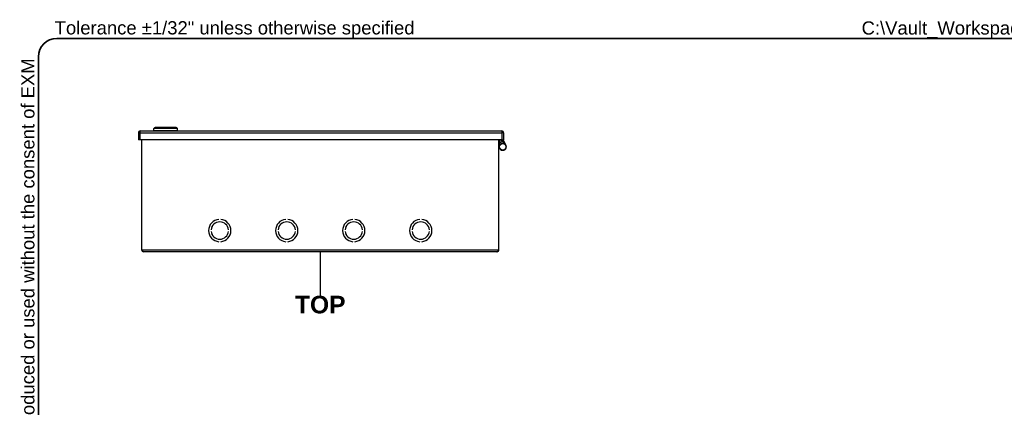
# Model space of a CAD drawing. Header units: inches. Extents: x 0 to 140, y -11 to 91.
# Tile 4 of 13: x 2 to 59, y 69 to 91. Entities that reach past the tile are written whole.
import ezdxf

# ---------------------------------------------------------------- set-up
doc = ezdxf.new("R2010")
doc.units = ezdxf.units.IN
doc.header["$LTSCALE"] = 8.43274
doc.header["$MEASUREMENT"] = 0
doc.layers.get('0').update_dxf_attribs({"lineweight": 25})
for name, color, linetype, lineweight in [('Sketch Geometry(ANSI)', 7, 'Continuous', 25), ('Symbols(ANSI)', 7, 'Continuous', 25), ('Visible Edges(ANSI)', 7, 'Continuous', 25), ('Visible Tangent Edges(ANSI)', 7, 'Continuous', 25)]:
    doc.layers.add(name, color=color, linetype=linetype, lineweight=lineweight)
doc.styles.add('Current-ANSI', font='arial.ttf')
doc.styles.add('Dimension-ANSI', font='arialbd.ttf')

# ---------------------------------------------------------------- blocks, each defined once
blk = doc.blocks.new('TOP')
at = {"layer": 'Sketch Geometry(ANSI)'}
blk.add_line((0, 0.15), (0, -0.15), dxfattribs=at)
at = {"layer": 'Symbols(ANSI)', "color": 7, "insert": (0, -0.2119), "char_height": 0.12, "attachment_point": 5, "style": 'Dimension-ANSI'}
blk.add_mtext('\\fArial|b1|i0;TOP', dxfattribs=at)
blk = doc.blocks.new('Borders 1_EXM - B (Inch)')
at = {"layer": 'Sketch Geometry(ANSI)', "linetype": 'Continuous', "lineweight": 35}
for p, q in [((16.3979, 10.6915), (0.5229, 10.6915)), ((0.3979, 10.5665), (0.3979, 0.2545))]:
    blk.add_line(p, q, dxfattribs=at)
blk.add_arc((0.5229, 10.5665), 0.125, 90, 180, dxfattribs=at)
at = {"layer": 'Symbols(ANSI)', "color": 7, "insert": (0.5091, 10.6919), "char_height": 0.09, "attachment_point": 7, "style": 'Current-ANSI'}
blk.add_mtext('Tolerance ±1/32" unless otherwise specified', dxfattribs=at)
at = {"layer": 'Symbols(ANSI)', "color": 7, "insert": (0.3979, 5.4193), "char_height": 0.09, "attachment_point": 7, "rotation": 90, "style": 'Current-ANSI'}
blk.add_mtext('This drawing is confidential and must not be reproduced or used without the consent of EXM', dxfattribs=at)
at = {"layer": 'Symbols(ANSI)', "color": 7, "style": 'Current-ANSI'}
blk.add_attdef('FILENAME_AND_PATH_001', (6.0134, 10.7181), '', height=0.09, dxfattribs=at)

msp = doc.modelspace()

# ---------------------------------------------------------------- linework, layer by layer
at = {"layer": 'Visible Edges(ANSI)'}
for p, q in [((10.0025, 84.8691), (10.0025, 84.9725)), ((10.0915, 85.0534), (11.2622, 85.0534)), ((11.3512, 84.8691), (11.3512, 84.9725)), ((9.1067, 84.7336), (9.1067, 84.3328)), ((9.2197, 84.8466), (30.0052, 84.8466)), ((30.1183, 84.7336), (30.1183, 84.3328)), ((9.2197, 84.3328), (9.1067, 84.3328)), ((30.0052, 84.3328), (9.2197, 84.3328)), ((9.2916, 84.3328), (9.2916, 78.013)), ((29.8464, 78.013), (29.8464, 84.3328)), ((29.884, 84.3328), (29.8701, 83.9339)), ((29.9697, 84.3328), (29.9612, 84.0909)), ((29.9853, 84.1043), (29.9843, 84.1065)), ((30.0052, 84.3328), (30.1183, 84.3328)), ((30.0406, 84.3328), (30.0406, 84.2874)), ((30.0512, 84.2396), (30.1077, 84.1185)), ((30.1183, 84.2874), (30.1183, 84.3328)), ((30.2358, 84.0274), (30.1216, 84.2724)), ((13.7314, 79.7537), (13.7315, 79.7535)), ((13.8456, 79.7535), (13.8456, 79.7537)), ((17.5843, 79.7537), (17.5843, 79.7535)), ((17.6985, 79.7535), (17.6985, 79.7537)), ((21.4395, 79.7537), (21.4395, 79.7535)), ((21.5537, 79.7535), (21.5537, 79.7537)), ((25.2924, 79.7537), (25.2924, 79.7535)), ((25.4066, 79.7535), (25.4066, 79.7537)), ((13.2911, 79.1595), (13.291, 79.1595)), ((13.291, 79.0682), (13.2911, 79.0682)), ((14.286, 79.1595), (14.2859, 79.1595)), ((14.2859, 79.0682), (14.286, 79.0682)), ((17.144, 79.1595), (17.1439, 79.1595)), ((17.1439, 79.0682), (17.144, 79.0682)), ((18.1389, 79.1595), (18.1388, 79.1595)), ((18.1388, 79.0682), (18.1389, 79.0682)), ((20.9992, 79.1595), (20.9991, 79.1595)), ((20.9991, 79.0682), (20.9992, 79.0682)), ((21.9941, 79.1595), (21.994, 79.1595)), ((21.994, 79.0682), (21.9941, 79.0682)), ((24.8521, 79.1595), (24.852, 79.1595)), ((24.852, 79.0682), (24.8521, 79.0682)), ((25.847, 79.1595), (25.8469, 79.1595)), ((25.8469, 79.0682), (25.847, 79.0682)), ((13.7315, 78.4742), (13.7314, 78.4741)), ((13.7315, 78.4742), (13.7315, 78.4741)), ((13.8456, 78.4741), (13.8456, 78.4742)), ((13.8456, 78.4741), (13.8456, 78.4742)), ((17.5843, 78.4742), (17.5843, 78.4741)), ((17.5844, 78.4742), (17.5844, 78.4741)), ((17.6985, 78.4741), (17.6985, 78.4742)), ((17.6985, 78.4741), (17.6985, 78.4742)), ((21.4396, 78.4742), (21.4395, 78.4741)), ((21.4395, 78.4742), (21.4395, 78.4741)), ((21.5536, 78.4741), (21.5536, 78.4742)), ((21.5537, 78.4741), (21.5537, 78.4742)), ((25.2924, 78.4742), (25.2924, 78.4741)), ((25.2924, 78.4742), (25.2924, 78.4741)), ((25.4065, 78.4741), (25.4065, 78.4742)), ((25.4066, 78.4741), (25.4066, 78.4742)), ((29.7334, 77.9), (9.4047, 77.9))]:
    msp.add_line(p, q, dxfattribs=at)
at = {"layer": 'Visible Edges(ANSI)', "flags": 128}
for points in [[(9.2916, 78.013), (9.2963, 78.0056), (9.301, 77.9982), (9.3058, 77.9909), (9.3105, 77.9837), (9.3152, 77.9766), (9.3199, 77.9697), (9.3246, 77.963), (9.3293, 77.9565), (9.334, 77.9502), (9.3387, 77.9442), (9.3434, 77.9385), (9.3482, 77.9331), (9.3529, 77.928), (9.3576, 77.9233), (9.3623, 77.919), (9.367, 77.9151), (9.3717, 77.9117), (9.3764, 77.9086), (9.3811, 77.906), (9.3858, 77.9038), (9.3905, 77.9022), (9.3952, 77.901), (9.3999, 77.9002), (9.4047, 77.9)], [(29.7334, 77.9), (29.7381, 77.9002), (29.7428, 77.901), (29.7475, 77.9022), (29.7522, 77.9039), (29.757, 77.906), (29.7617, 77.9086), (29.7664, 77.9117), (29.7711, 77.9151), (29.7758, 77.919), (29.7805, 77.9234), (29.7852, 77.9281), (29.7899, 77.9331), (29.7946, 77.9385), (29.7993, 77.9442), (29.804, 77.9502), (29.8087, 77.9565), (29.8134, 77.963), (29.8181, 77.9698), (29.8229, 77.9767), (29.8276, 77.9838), (29.8323, 77.991), (29.837, 77.9983), (29.8417, 78.0056), (29.8464, 78.013)]]:
    msp.add_lwpolyline(points, dxfattribs=at)
at = {"layer": 'Visible Edges(ANSI)'}
msp.add_circle((30.068, 83.927), 0.1956, dxfattribs=at)
for centre, radius, start, end in [((10.0474, 84.9725), 0.045, 104.29354, 180), ((10.0308, 85.0379), 0.0225, 284.29354, 334.1695), ((10.0915, 85.0085), 0.045, 90, 154.1695), ((11.2622, 85.0085), 0.045, 25.8305, 90), ((11.3229, 85.0379), 0.0225, 205.8305, 255.70646), ((11.3063, 84.9725), 0.045, 0, 75.70646), ((9.2197, 84.7336), 0.1131, 90, 180), ((10.025, 84.8691), 0.0225, 180, 270), ((11.3287, 84.8691), 0.0225, 270, 0), ((30.0052, 84.7336), 0.1131, 0, 90), ((29.8638, 84.2086), 0.027, 229.87498, 265.27743), ((29.8601, 84.1638), 0.018, 358, 85.27743), ((30.068, 83.927), 0.198, 178, 35.78439), ((30.068, 83.927), 0.198, 78.82607, 115), ((30.1537, 84.2874), 0.1131, 180, 205), ((30.1537, 84.2874), 0.0354, 180, 205), ((13.7885, 79.1139), 0.6423, 95.09969, 264.90536), ((13.7885, 79.1139), 0.6422, 95.09969, 264.90536), ((13.7885, 79.1139), 0.4996, 5.2458, 174.7542), ((13.7885, 79.1139), 0.4995, 5.247, 174.753), ((13.7885, 79.1139), 0.6423, 275.09464, 84.90031), ((13.7885, 79.1139), 0.6422, 275.09464, 84.90031), ((17.6414, 79.1139), 0.6423, 95.09969, 264.90536), ((17.6414, 79.1139), 0.6422, 95.09969, 264.90536), ((17.6414, 79.1139), 0.4996, 5.2458, 174.7542), ((17.6414, 79.1139), 0.4995, 5.247, 174.753), ((17.6414, 79.1139), 0.6423, 275.09464, 84.90031), ((17.6414, 79.1139), 0.6422, 275.09464, 84.90031), ((21.4966, 79.1139), 0.6423, 95.09969, 264.90536), ((21.4966, 79.1139), 0.6422, 95.09969, 264.90536), ((21.4966, 79.1139), 0.4996, 5.2458, 174.7542), ((21.4966, 79.1139), 0.4995, 5.247, 174.753), ((21.4966, 79.1139), 0.6423, 275.09464, 84.90031), ((21.4966, 79.1139), 0.6422, 275.09464, 84.90031), ((25.3495, 79.1139), 0.6423, 95.09969, 264.90536), ((25.3495, 79.1139), 0.6422, 95.09969, 264.90536), ((25.3495, 79.1139), 0.4996, 5.2458, 174.7542), ((25.3495, 79.1139), 0.4995, 5.247, 174.753), ((25.3495, 79.1139), 0.6423, 275.09464, 84.90031), ((25.3495, 79.1139), 0.6422, 275.09464, 84.90031), ((13.7885, 79.1139), 0.4996, 185.2458, 354.7542), ((13.7885, 79.1139), 0.4995, 185.247, 354.753), ((17.6414, 79.1139), 0.4996, 185.2458, 354.7542), ((17.6414, 79.1139), 0.4995, 185.247, 354.753), ((21.4966, 79.1139), 0.4996, 185.2458, 354.7542), ((21.4966, 79.1139), 0.4995, 185.247, 354.753), ((25.3495, 79.1139), 0.4996, 185.2458, 354.7542), ((25.3495, 79.1139), 0.4995, 185.247, 354.753), ((9.4047, 78.013), 0.1131, 180, 270), ((29.7334, 78.013), 0.1131, 270, 0)]:
    msp.add_arc(centre, radius, start, end, dxfattribs=at)
at = {"layer": 'Visible Tangent Edges(ANSI)'}
for p, q in [((11.3512, 84.9725), (10.0025, 84.9725)), ((11.3174, 85.0161), (10.0363, 85.0161)), ((10.051, 85.0281), (11.3027, 85.0281)), ((9.2197, 84.7336), (9.1067, 84.7336)), ((9.2197, 84.7336), (9.2197, 84.8466)), ((9.2197, 84.3328), (9.2197, 84.7336)), ((9.2197, 84.7336), (30.0052, 84.7336)), ((10.0025, 84.8691), (11.3512, 84.8691)), ((30.0052, 84.8466), (30.0052, 84.7336)), ((30.1183, 84.7336), (30.0052, 84.7336)), ((30.0052, 84.7336), (30.0052, 84.3328)), ((29.8668, 84.3328), (29.8619, 84.1907)), ((29.879, 84.1901), (29.8619, 84.1907)), ((29.8725, 83.9339), (29.8701, 83.9339)), ((30.0406, 84.2874), (30.1183, 84.2874)), ((30.1216, 84.2724), (30.0512, 84.2396)), ((9.2916, 78.013), (29.8464, 78.013))]:
    msp.add_line(p, q, dxfattribs=at)
at = {"layer": 'Visible Tangent Edges(ANSI)', "flags": 128}
msp.add_lwpolyline([(29.8619, 84.1907), (29.8619, 84.1901), (29.8619, 84.1895), (29.8619, 84.1889), (29.8619, 84.1883), (29.8619, 84.1878), (29.8619, 84.1872), (29.8618, 84.1867), (29.8618, 84.1862), (29.8618, 84.1857), (29.8618, 84.1852), (29.8618, 84.1847), (29.8618, 84.1843), (29.8618, 84.1839), (29.8617, 84.1835), (29.8617, 84.1832), (29.8617, 84.1829), (29.8617, 84.1826), (29.8617, 84.1824), (29.8617, 84.1822), (29.8616, 84.182), (29.8616, 84.1819), (29.8616, 84.1818), (29.8616, 84.1817), (29.8616, 84.1817)], dxfattribs=at)
at = {"layer": 'Visible Tangent Edges(ANSI)'}
msp.add_circle((30.068, 83.927), 0.1932, dxfattribs=at)
msp.add_ellipse((29.8638, 84.2086), major_axis=(-0.027, 0.0009), ratio=0.6666667, start_param=0.8934735, end_param=1.5232784, dxfattribs=at)

# ---------------------------------------------------------------- block references
at = {"xscale": 8.432740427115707, "yscale": 8.432740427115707, "zscale": 8.432740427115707}
msp.add_blockref('Borders 1_EXM - B (Inch)', (0, 0), dxfattribs=at).add_auto_attribs({'FILENAME_AND_PATH_001': 'C:\\Vault_Workspace\\Inventor_Dwg\\BoxCad\\Result\\1100EH241806\\1100EH241806.idw'})
msp.add_blockref('TOP', (19.569, 76.6384), dxfattribs=at)

doc.saveas('drawing.dxf')
